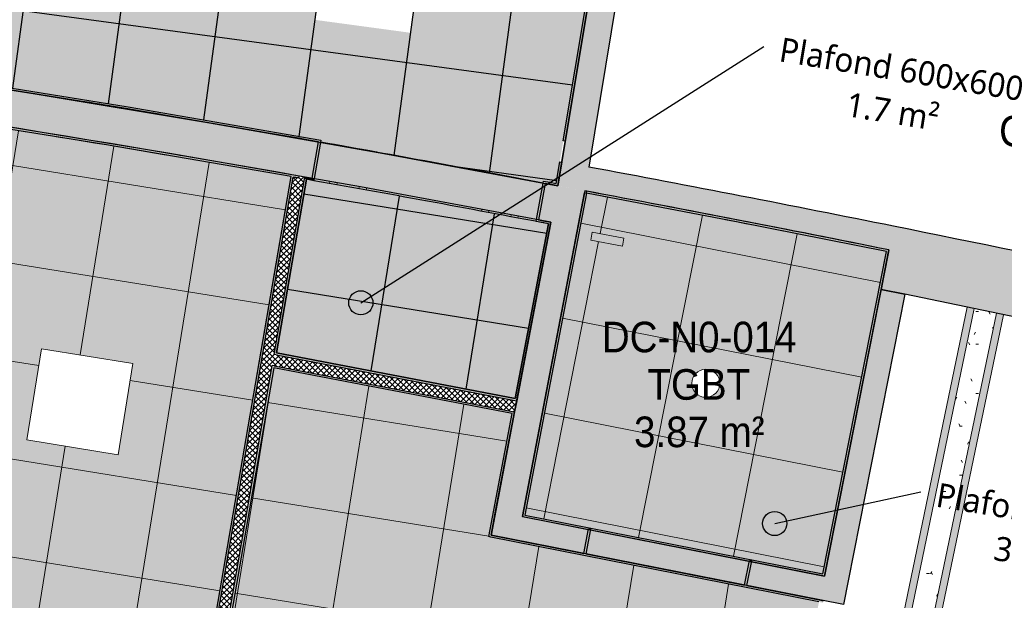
# Model space of a CAD drawing. Header units: centimetres. Extents: x -3137 to 8943, y -3619 to 550.
# Tile 35 of 47: x 6773 to 7384, y -2740 to -2379. Entities that reach past the tile are written whole.
import ezdxf

# ---------------------------------------------------------------- set-up
doc = ezdxf.new("R2010")
doc.units = ezdxf.units.CM
for name, color, linetype, lineweight in [('0-1', 7, 'Continuous', 5), ('ANNOTATIONS-6', 7, 'Continuous', 18), ('HACHURE_C-5', 7, 'Continuous', 18), ('MUR', 7, 'Continuous', 25), ('MUR_C', 7, 'Continuous', 25), ('PLAF', 7, 'Continuous', 25), ('PLAF-motif surf', 7, 'Continuous', 25)]:
    doc.layers.add(name, color=color, linetype=linetype, lineweight=lineweight)
for name, color, linetype, lineweight, true_color in [('ANNOTATIONS-5', 7, 'Continuous', 18, 0xffcd9b), ('ETIQUETTE-1', 9, 'Continuous', 30, 0x808080), ('HACHURE_C-3', 7, 'Continuous', 5, 0xdadada), ('HACHURE_C-4', 7, 'Continuous', 25, 0xdadada), ('HACHURE_C-7', 7, 'Continuous', 25, 0x787878), ('TITRARCHI-1', 1, 'Continuous', 30, 0xff0000)]:
    doc.layers.add(name, color=color, linetype=linetype, lineweight=lineweight, true_color=true_color)
doc.styles.add('Arial', font='arial.ttf', dxfattribs={"width": 0.9, "height": 19})
doc.styles.add('Trebuchet MS_1', font='trebuc.ttf', dxfattribs={"height": 15})
pattern_1 = [(45, (0, 0), (-1.767767, 1.767767), []), (135, (0, 0), (-1.767767, -1.767767), [])]
pattern_2 = [(0, (0, 0), (40.64, 10.16), [1.676, -28.804, 1.676, -28.804, -162.56]), (0, (0, 0), (40.64, 10.16), [-60.96, 1.676, -59.284, 1.676, -28.804, -71.12]), (0, (0, 0), (40.64, 10.16), [-152.4, 1.676, -18.644, 1.676, -49.124]), (120, (15.24, 5.08), (-29.118818, 30.115272), [1.676, -28.804, 1.676, -28.804, -162.56]), (120, (15.24, 5.08), (-29.118818, 30.115272), [-60.96, 1.676, -59.284, 1.676, -28.804, -71.12]), (120, (15.24, 5.08), (-29.118818, 30.115272), [-152.4, 1.676, -18.644, 1.676, -49.124]), (240, (20.32, 25.4), (-11.521182, -40.275272), [1.676, -28.804, 1.676, -28.804, -162.56]), (240, (20.32, 25.4), (-11.521182, -40.275272), [-60.96, 1.676, -59.284, 1.676, -28.804, -71.12]), (240, (20.32, 25.4), (-11.521182, -40.275272), [-152.4, 1.676, -18.644, 1.676, -49.124])]

# ---------------------------------------------------------------- blocks, each defined once
blk = doc.blocks.new('B02_ARC_rvt-3-DDDD_AAA_NNNN_CCC_1_50_N0_Faux plafonds')
at = {"layer": 'ANNOTATIONS-6'}
h = blk.add_hatch(dxfattribs=at)
h.set_pattern_fill('FP_52', color=256, style=0, pattern_type=2)
h.set_pattern_definition([(80.815, (-144.946, -2749.76), (59.231, -9.577), []), (350.815, (-144.946, -2749.76), (-9.577, -59.231), [])])
h.paths.add_polyline_path([(-5.91, -3086.64), (99.2, -2476.53), (-15.56, -2456.87), (-130.51, -2438.34), (-245.64, -2420.95), (-360.94, -2404.71), (-444.19, -3019.22), (-356.35, -3031.47), (-340.03, -3033.84), (-334.4, -3034.63), (-312.47, -3037.9), (-262.75, -3045.23), (-242.3, -3048.38), (-224.75, -3051), (-198.15, -3055.17), (-180.93, -3057.82), (-133.17, -3065.5), (-115.25, -3068.34), (-105.88, -3069.9), (-93.04, -3071.97), (-5.91, -3086.64)])
h.paths.add_polyline_path([(-56.17, -2945.29), (-112.83, -2936.13), (-103.67, -2879.46), (-47.01, -2888.63), (-49.72, -2905.42)])
h.paths.add_polyline_path([(-293.09, -2906.98), (-349.75, -2897.82), (-340.59, -2841.16), (-283.93, -2850.32), (-292.84, -2905.42)])
h.paths.add_polyline_path([(-8.28, -2649.14), (-64.95, -2639.98), (-55.78, -2583.31), (0.88, -2592.47), (-2.21, -2611.56)])
h.paths.add_polyline_path([(-245.2, -2610.83), (-301.87, -2601.67), (-292.71, -2545), (-236.04, -2554.16)])
h = blk.add_hatch(dxfattribs=at)
h.set_pattern_fill('FP_62', color=256, style=0, pattern_type=2)
h.set_pattern_definition([(78.81, (379.69, -2639.795), (58.86, -11.644), []), (348.81, (379.69, -2639.795), (-11.644, -58.86), [])])
h.paths.add_polyline_path([(428.95, -2723.15), (468.55, -2522.99), (369.06, -2503.35), (282.32, -2486.82), (244.14, -2686.59), (426.59, -2722.68)])
h.paths.add_polyline_path([(356.36, -2613.5), (354.11, -2613.2), (352.01, -2612.33), (350.21, -2610.95), (348.82, -2609.15), (347.95, -2607.05), (347.66, -2604.8), (347.95, -2602.55), (348.82, -2600.45), (350.21, -2598.65), (352.01, -2597.27), (354.11, -2596.4), (356.36, -2596.1), (358.61, -2596.4), (360.71, -2597.27), (362.51, -2598.65), (363.89, -2600.45), (364.76, -2602.55), (365.06, -2604.8), (364.76, -2607.05), (363.89, -2609.15), (362.51, -2610.95), (360.71, -2612.33), (358.61, -2613.2)])
h.paths.add_polyline_path([(304.62, -2519.67), (284.99, -2515.86), (285.94, -2510.95), (305.58, -2514.76)])
h = blk.add_hatch(dxfattribs=at)
h.set_pattern_fill('FP_53', color=256, style=0, pattern_type=2)
h.set_pattern_definition([(80.815, (200.86, -2866.456), (59.231, -9.577), []), (350.815, (200.86, -2866.456), (-9.577, -59.231), [])])
h.paths.add_polyline_path([(345.16, -3152.12), (426.59, -2740.52), (221.68, -2699.98), (236.31, -2623.52), (88.39, -2595.23), (3.45, -3088.25), (89.04, -3103.33), (106.14, -3106.47), (117.55, -3108.49), (145.95, -3113.77), (174.69, -3119.04), (225.41, -3128.65), (231.46, -3129.78), (242.83, -3132.02), (262.08, -3135.7), (345.16, -3152.12)])
h.paths.add_polyline_path([(308.84, -2943.23), (252.18, -2934.06), (261.34, -2877.4), (318, -2886.56), (314.96, -2905.42)])
h.paths.add_polyline_path([(130.76, -2915.04), (74.09, -2905.88), (83.26, -2849.21), (139.92, -2858.38), (132.31, -2905.42)])
at = {"layer": 'HACHURE_C-3'}
for points in [[(-4.68, -3086.85), (100.43, -2476.75), (99.2, -2476.53), (-5.91, -3086.64), (-5.29, -3086.74)], [(237.86, -2615.42), (238.09, -2614.19), (90.01, -2585.86), (89.79, -2587.1), (236.54, -2615.17)]]:
    blk.add_hatch(color=256, dxfattribs=at).paths.add_polyline_path(points)
at = {"layer": 'HACHURE_C-4'}
for points in [[(269.19, -2454.49), (293.44, -2307.73), (292.21, -2307.53), (267.96, -2454.29)], [(117.28, -2455.1), (117.49, -2453.87), (-3.43, -2433.04), (-123.12, -2413.7), (-242.99, -2395.58), (-363.05, -2378.69), (-484.9, -2362.85), (-603.52, -2348.63), (-603.65, -2349.88), (-481.89, -2364.47), (-361.65, -2380.14), (-241.59, -2397.05), (-121.7, -2415.18), (-2, -2434.55), (116.66, -2454.99)], [(103.88, -2477.36), (104.1, -2476.12), (-15.56, -2455.62), (-130.51, -2437.09), (-245.64, -2419.7), (-360.77, -2403.47), (-360.94, -2404.71), (-244.28, -2421.16), (-127.97, -2438.75), (-11.84, -2457.5), (102.16, -2477.05)], [(113.37, -2477.77), (117.28, -2455.1), (116.05, -2454.88), (112.14, -2477.55), (112.76, -2477.66)], [(264.81, -2481.01), (267.05, -2467.44), (265.82, -2467.24), (263.58, -2480.77), (264.2, -2480.89)], [(113.16, -2479), (113.37, -2477.77), (107.54, -2476.73), (107.33, -2477.97), (112.76, -2478.93)], [(264.61, -2482.24), (264.81, -2481.01), (255.69, -2479.27), (255.46, -2480.5), (264.2, -2482.16)], [(252.54, -2503.36), (256.69, -2480.73), (255.46, -2480.5), (251.31, -2503.12), (251.92, -2503.24)], [(469.78, -2523.24), (470.02, -2522.01), (375.35, -2503.28), (282.55, -2485.59), (282.32, -2486.82), (376.35, -2504.75), (469.16, -2523.12)], [(243.87, -2687.81), (282.32, -2486.82), (281.09, -2486.59), (242.64, -2687.56)], [(260.05, -2506.06), (260.29, -2504.83), (251.31, -2503.12), (251.08, -2504.35), (259.44, -2505.94)], [(430.18, -2723.39), (469.78, -2523.24), (468.55, -2522.99), (428.95, -2723.15)], [(236.31, -2623.52), (236.54, -2622.3), (88.6, -2594.03), (88.39, -2595.23), (203.3, -2617.21)], [(429.94, -2724.62), (430.18, -2723.39), (244.1, -2686.58), (243.87, -2687.81), (428.95, -2724.42)], [(429.04, -2741), (429.28, -2739.73), (223.14, -2699), (222.91, -2700.22), (427.81, -2740.76)], [(281.86, -2710.61), (284.89, -2695.31), (283.66, -2695.07), (280.64, -2710.37)], [(381.68, -2730.36), (384.71, -2715.04), (383.48, -2714.8), (380.45, -2730.12)]]:
    blk.add_hatch(color=256, dxfattribs=at).paths.add_polyline_path(points)
h = blk.add_hatch(color=256, dxfattribs=at)
h.paths.add_polyline_path([(3.45, -3088.25), (88.6, -2593.99), (87.38, -2593.76), (2.22, -3088.04), (2.84, -3088.14)])
h.paths.add_polyline_path([(89.79, -2587.1), (108.56, -2478.18), (107.33, -2477.97), (88.6, -2586.87)])
h = blk.add_hatch(color=256, dxfattribs=at)
h.paths.add_polyline_path([(222.91, -2700.22), (237.77, -2622.53), (236.54, -2622.3), (221.68, -2699.98)])
h.paths.add_polyline_path([(239.09, -2615.66), (260.05, -2506.06), (258.83, -2505.83), (237.86, -2615.42), (238.09, -2615.47)])
at = {"layer": 'HACHURE_C-5'}
h = blk.add_hatch(dxfattribs=at)
h.set_pattern_fill('FP_43', color=256, style=0, pattern_type=2)
h.set_pattern_definition(pattern_1)
h.paths.add_polyline_path([(1.8, -3090.5), (107.54, -2476.73), (104.1, -2476.12), (103.88, -2477.36), (100.43, -2476.75), (-5.1, -3089.31), (-1.65, -3089.91)])
h = blk.add_hatch(dxfattribs=at)
h.set_pattern_fill('FP_43', color=256, style=0, pattern_type=2)
h.set_pattern_definition(pattern_1)
h.paths.add_polyline_path([(237.77, -2622.53), (239.09, -2615.66), (88.57, -2586.86), (87.38, -2593.76), (236.54, -2622.3)])
at = {"layer": 'PLAF-motif surf'}
h = blk.add_hatch(dxfattribs=at)
h.set_pattern_fill('FP_64', color=256, style=0, pattern_type=2)
h.set_pattern_definition([(352.284, (-175.24, -2279.48), (-8.056, -59.457), []), (262.284, (-175.24, -2279.48), (-59.457, 8.056), [])])
h.paths.add_polyline_path([(263.58, -2480.77), (265.82, -2467.24), (267.05, -2467.44), (269.19, -2454.49), (267.96, -2454.29), (292.21, -2307.53), (293.44, -2307.73), (295.58, -2294.78), (294.35, -2294.58), (295.85, -2285.48), (-24.05, -2238.7), (-25.21, -2239.09), (-68.48, -2232.2), (-363.26, -2189.14), (-390.27, -2185.3), (-582.95, -2159.2), (-602.28, -2348.78), (-481.89, -2363.21), (-361.65, -2378.87), (-241.59, -2395.78), (-121.7, -2413.91), (-2, -2433.28), (117.49, -2453.87), (117.28, -2455.22), (156.65, -2462.16), (255.46, -2480.5), (255.69, -2479.27), (260.65, -2480.21)])
h.paths.add_polyline_path([(116.03, -2455), (116.05, -2454.88), (88.6, -2450.17), (115.98, -2454.99)])
h.paths.add_polyline_path([(20.16, -2438.37), (-3.43, -2434.3), (-26.1, -2430.65), (-2, -2434.67)])
h.paths.add_polyline_path([(-94.99, -2419.5), (-123.12, -2414.95), (-140.8, -2412.3), (-121.7, -2415.3)])
h.paths.add_polyline_path([(-210.99, -2401.67), (-242.99, -2396.83), (-255.5, -2395.1), (-213.46, -2401.31)])
h.paths.add_polyline_path([(-328.61, -2384.79), (-363.05, -2379.95), (-373.68, -2378.56), (-332.38, -2384.27)])
h.paths.add_polyline_path([(-6.17, -2361.47), (-63.05, -2353.77), (-55.34, -2296.89), (1.54, -2304.59), (-0.24, -2317.71)])
h.paths.add_polyline_path([(-364.05, -2312.99), (-420.93, -2305.28), (-413.22, -2248.4), (-356.34, -2256.11)])
h = blk.add_hatch(dxfattribs=at)
h.set_pattern_fill('FP_61', color=256, style=0, pattern_type=2)
h.set_pattern_definition([(350.815, (191.353, -2549.366), (-9.577, -59.23), []), (260.815, (191.353, -2549.366), (-59.23, 9.577), [])])
h.paths.add_polyline_path([(238.09, -2614.19), (258.83, -2505.83), (183.74, -2491.76), (108.56, -2478.18), (90.01, -2585.86), (237.86, -2614.15)])
at = {"layer": 'ANNOTATIONS-6'}
for p, q in [((88.6, -2538.08), (99.2, -2476.53)), ((99.2, -2476.53), (88.6, -2538.08)), ((88.6, -2538.08), (99.2, -2476.53)), ((99.2, -2476.53), (88.6, -2538.08)), ((242.64, -2687.56), (281.32, -2485.36)), ((281.3, -2485.51), (242.64, -2687.56)), ((282.32, -2486.82), (244.09, -2686.61)), ((244.09, -2686.61), (282.32, -2486.82)), ((284.99, -2515.86), (285.94, -2510.95)), ((285.94, -2510.95), (284.99, -2515.86)), ((304.62, -2519.67), (284.99, -2515.86)), ((284.99, -2515.86), (304.62, -2519.67)), ((285.94, -2510.95), (305.58, -2514.76)), ((305.58, -2514.76), (285.94, -2510.95)), ((305.58, -2514.76), (304.62, -2519.67)), ((304.62, -2519.67), (305.58, -2514.76)), ((428.95, -2723.15), (468.55, -2522.99)), ((468.55, -2522.99), (428.95, -2723.15)), ((470.02, -2522.01), (429.95, -2724.58)), ((429.95, -2724.58), (469.75, -2523.39)), ((-5.91, -3086.64), (88.6, -2538.1)), ((88.6, -2538.1), (-5.91, -3086.64)), ((-5.91, -3086.64), (88.6, -2538.1)), ((88.6, -2538.1), (-5.91, -3086.64)), ((-64.95, -2639.98), (-55.78, -2583.31)), ((-55.78, -2583.31), (-64.95, -2639.98)), ((-55.78, -2583.31), (0.88, -2592.47)), ((0.88, -2592.47), (-55.78, -2583.31)), ((0.88, -2592.47), (-8.28, -2649.14)), ((-8.28, -2649.14), (0.88, -2592.47)), ((88.39, -2595.23), (3.45, -3088.25)), ((3.45, -3088.25), (88.39, -2595.23)), ((88.39, -2595.23), (3.45, -3088.25)), ((3.45, -3088.25), (88.39, -2595.23)), ((236.31, -2623.52), (88.39, -2595.23)), ((88.39, -2595.23), (236.31, -2623.52)), ((236.31, -2623.52), (88.39, -2595.23)), ((88.39, -2595.23), (236.31, -2623.52)), ((221.68, -2699.98), (236.31, -2623.52)), ((236.31, -2623.52), (221.68, -2699.98)), ((221.68, -2699.98), (236.31, -2623.52)), ((236.31, -2623.52), (221.68, -2699.98)), ((-8.28, -2649.14), (-64.95, -2639.98)), ((-64.95, -2639.98), (-8.28, -2649.14)), ((426.59, -2740.52), (221.68, -2699.98)), ((221.68, -2699.98), (426.59, -2740.52)), ((426.59, -2740.52), (221.68, -2699.98)), ((221.68, -2699.98), (426.59, -2740.52))]:
    blk.add_line(p, q, dxfattribs=at)
for centre, radius, start, end in [((-1946.38, -14071.6), 11774.12, 80.561501, 81.128102), ((-1946.38, -14071.6), 11774.12, 80.561501, 81.128102), ((-1946.38, -14071.6), 11774.12, 80.561501, 81.128102), ((-1946.38, -14071.6), 11774.12, 80.561501, 81.128102), ((-1946.38, -14071.6), 11774.12, 79.994899, 80.5615), ((-1946.38, -14071.6), 11774.12, 79.994899, 80.5615), ((-1946.38, -14071.6), 11774.12, 79.994899, 80.5615), ((-1946.38, -14071.6), 11774.12, 79.994899, 80.5615), ((-2221.98, -15876.35), 13622.96, 79.007163, 79.411388), ((-2221.98, -15876.35), 13621.71, 78.608168, 79.406152), ((-2221.98, -15876.35), 13621.71, 78.608168, 79.406152), ((-2221.98, -15876.35), 13622.96, 78.602929, 79.007158), ((356.36, -2604.8), 8.7, 0, 180), ((356.36, -2604.8), 8.7, 0, 180), ((356.36, -2604.8), 8.7, 180, 0), ((356.36, -2604.8), 8.7, 180, 0)]:
    blk.add_arc(centre, radius, start, end, dxfattribs=at)
at = {"layer": 'MUR_C'}
for p, q in [((267.96, -2454.29), (292.21, -2307.53)), ((293.44, -2307.73), (269.19, -2454.49)), ((112.14, -2477.55), (116.05, -2454.88)), ((117.28, -2455.1), (113.37, -2477.77)), ((117.49, -2453.87), (117.28, -2455.1)), ((269.19, -2454.49), (267.96, -2454.29)), ((263.58, -2480.77), (265.82, -2467.24)), ((267.05, -2467.44), (264.81, -2481.01)), ((265.82, -2467.24), (267.05, -2467.44)), ((-5.91, -3086.64), (99.2, -2476.53)), ((-4.68, -3086.85), (100.43, -2476.75)), ((88.57, -2586.86), (107.33, -2477.97)), ((108.56, -2478.18), (90.01, -2585.86)), ((100.43, -2476.75), (103.88, -2477.36)), ((103.88, -2477.36), (100.43, -2476.75)), ((103.88, -2477.36), (104.1, -2476.12)), ((104.1, -2476.12), (107.54, -2476.73)), ((107.33, -2477.97), (107.54, -2476.73)), ((107.54, -2476.73), (112.14, -2477.55)), ((113.16, -2479), (108.56, -2478.18)), ((113.37, -2477.77), (113.16, -2479)), ((255.46, -2480.5), (255.69, -2479.27)), ((251.31, -2503.12), (255.46, -2480.5)), ((256.69, -2480.73), (252.54, -2503.36)), ((264.81, -2481.01), (264.61, -2482.24)), ((282.32, -2486.82), (282.55, -2485.59)), ((242.64, -2687.56), (281.09, -2486.59)), ((282.32, -2486.82), (244.1, -2686.58)), ((281.09, -2486.59), (282.32, -2486.82)), ((251.08, -2504.35), (251.31, -2503.12)), ((238.09, -2614.19), (258.83, -2505.83)), ((260.05, -2506.06), (239.09, -2615.66)), ((260.29, -2504.83), (260.05, -2506.06)), ((428.95, -2723.15), (468.55, -2522.99)), ((470.02, -2522.01), (469.78, -2523.24)), ((469.78, -2523.24), (430.18, -2723.39)), ((89.79, -2587.1), (88.57, -2586.86)), ((89.79, -2587.1), (237.86, -2615.42)), ((90.01, -2585.86), (238.09, -2614.19)), ((2.22, -3088.04), (87.38, -2593.76)), ((88.39, -2595.23), (3.45, -3088.25)), ((88.61, -2593.99), (87.38, -2593.76)), ((236.31, -2623.52), (88.39, -2595.23)), ((88.61, -2593.99), (236.54, -2622.3)), ((239.09, -2615.66), (237.77, -2622.53)), ((237.86, -2615.42), (239.09, -2615.66)), ((221.68, -2699.98), (236.31, -2623.52)), ((237.77, -2622.53), (223.14, -2699)), ((236.54, -2622.3), (237.77, -2622.53)), ((243.87, -2687.81), (242.64, -2687.56)), ((429.94, -2724.62), (243.87, -2687.81)), ((244.1, -2686.58), (428.95, -2723.15)), ((222.91, -2700.22), (221.68, -2699.98)), ((426.59, -2740.52), (222.91, -2700.22)), ((223.14, -2699), (280.64, -2710.37)), ((280.64, -2710.37), (283.66, -2695.07)), ((284.89, -2695.31), (281.86, -2710.61)), ((283.66, -2695.07), (284.89, -2695.31)), ((281.86, -2710.61), (380.45, -2730.12)), ((380.45, -2730.12), (383.48, -2714.8)), ((384.71, -2715.04), (381.68, -2730.36)), ((383.48, -2714.8), (384.71, -2715.04)), ((430.18, -2723.39), (429.94, -2724.62)), ((381.68, -2730.36), (426.83, -2739.29)), ((426.83, -2739.29), (426.84, -2739.25)), ((426.84, -2739.25), (429.29, -2739.73))]:
    blk.add_line(p, q, dxfattribs=at)
at = {"layer": 'MUR_C', "flags": 128}
for points in [[(116.05, -2454.88), (-3.43, -2434.3), (-123.12, -2414.95), (-242.99, -2396.83), (-363.05, -2379.95), (-483.27, -2364.29), (-603.65, -2349.88)], [(-602.28, -2348.78), (-481.89, -2363.21), (-361.65, -2378.87), (-241.59, -2395.78), (-121.7, -2413.91), (-2, -2433.28), (117.49, -2453.87)], [(99.2, -2476.53), (-15.56, -2456.87), (-130.51, -2438.34), (-245.64, -2420.95), (-360.94, -2404.71)], [(255.69, -2479.27), (259.64, -2480.02), (263.58, -2480.77)], [(264.61, -2482.24), (260.65, -2481.49), (256.69, -2480.73)], [(468.55, -2522.99), (375.5, -2504.58), (282.32, -2486.82)], [(258.83, -2505.83), (254.95, -2505.09), (251.08, -2504.35)], [(252.54, -2503.36), (256.41, -2504.09), (260.29, -2504.83)]]:
    blk.add_lwpolyline(points, dxfattribs=at)
at = {"layer": 'MUR_C'}
for centre, radius, start, end in [((-1946.38, -14071.6), 11775.37, 79.971797, 82.261307), ((-2221.98, -15876.35), 13622.96, 78.602929, 79.40613)]:
    blk.add_arc(centre, radius, start, end, dxfattribs=at)
at = {"layer": 'PLAF'}
for p, q in [((299.18, -2273), (264.61, -2482.24)), ((264.61, -2482.24), (297.09, -2285.66)), ((297.09, -2285.66), (264.61, -2482.24)), ((108.56, -2478.18), (90.01, -2585.86)), ((90.01, -2585.86), (108.56, -2478.18)), ((264.61, -2482.24), (256.69, -2480.73)), ((256.69, -2480.73), (264.61, -2482.24)), ((264.61, -2482.24), (256.69, -2480.73)), ((238.09, -2614.19), (258.83, -2505.83)), ((258.83, -2505.83), (238.09, -2614.19)), ((90.01, -2585.86), (238.09, -2614.19)), ((238.09, -2614.19), (90.01, -2585.86))]:
    blk.add_line(p, q, dxfattribs=at)
for radius, start, end in [(11798.37, 80.4051, 80.64653), (11798.37, 80.4051, 80.64653), (11798.37, 80.4051, 80.64653), (11798.37, 80.4051, 80.531458), (11798.37, 79.932597, 80.078829), (11798.37, 79.932597, 80.078829), (11798.37, 79.932597, 80.078829), (11798.37, 79.244222, 79.926542), (11798.37, 79.244222, 79.926542), (11798.37, 79.244222, 79.926542), (11798.37, 79.754252, 79.92538), (11774.12, 79.205152, 79.948669), (11774.12, 79.205152, 79.948669)]:
    blk.add_arc((-1946.38, -14071.6), radius, start, end, dxfattribs=at)
blk = doc.blocks.new('B02_DC_STR_rvt-3-DDDD_AAA_NNNN_CCC_1_50_N0_Faux plafonds')
at = {"layer": 'ANNOTATIONS-6'}
h = blk.add_hatch(dxfattribs=at)
h.set_pattern_fill('FP_70', color=256, style=0, pattern_type=2)
h.set_pattern_definition(pattern_2)
h.paths.add_polyline_path([(-58.44, -2448.7), (-58.44, -2448.69), (-59.81, -2448.48)])
h = blk.add_hatch(dxfattribs=at)
h.set_pattern_fill('FP_143', color=256, style=0, pattern_type=2)
h.set_pattern_definition([(71.328, (453.047, -74.713), (9.3378474, 34.900406), [1.203, -20.671, 1.203, -20.671, -116.662]), (71.328, (453.047, -74.713), (9.3378474, 34.900406), [-43.748, 1.203, -42.545, 1.203, -20.671, -51.04]), (71.328, (453.047, -74.713), (9.3378474, 34.900406), [-109.371, 1.203, -13.38, 1.203, -35.254]), (112.326, (456.548, -60.716), (-6.689646, 1.751026), [0.50695, -8.71, 0.50695, -8.71, -49.159]), (112.326, (456.548, -60.716), (-6.689646, 1.751026), [-18.435, 0.50695, -17.928, 0.50695, -8.71, -21.507]), (112.326, (456.548, -60.716), (-6.689646, 1.751026), [-46.086, 0.50695, -5.638, 0.50695, -14.855]), (263.174, (457.715, -42.723), (-2.6469237, -36.6511966), [1.62, -27.838, 1.62, -27.838, -157.109]), (263.174, (457.715, -42.723), (-2.6469237, -36.6511966), [-58.916, 1.62, -57.296, 1.62, -27.838, -68.735]), (263.174, (457.715, -42.723), (-2.6469237, -36.6511966), [-147.29, 1.62, -18.018, 1.62, -47.476])])
h.paths.add_polyline_path([(23.39, -2462.27), (23.4, -2462.15), (19.29, -2461.47), (19.28, -2461.56), (23.38, -2462.27)])
h = blk.add_hatch(dxfattribs=at)
h.set_pattern_fill('FP_105', color=256, style=0, pattern_type=2)
h.set_pattern_definition(pattern_2)
h.paths.add_polyline_path([(37.18, -2464.64), (37.2, -2464.56), (23.41, -2462.15), (23.39, -2462.27), (37.17, -2464.63)])
h = blk.add_hatch(dxfattribs=at)
h.set_pattern_fill('FP_144', color=256, style=0, pattern_type=2)
h.set_pattern_definition([(71.328, (373.941, -61.667), (9.3378474, 34.900406), [1.203, -20.671, 1.203, -20.671, -116.662]), (71.328, (373.941, -61.667), (9.3378474, 34.900406), [-43.748, 1.203, -42.545, 1.203, -20.671, -51.04]), (71.328, (373.941, -61.667), (9.3378474, 34.900406), [-109.371, 1.203, -13.38, 1.203, -35.254]), (112.326, (377.442, -47.671), (-6.689646, 1.751026), [0.50695, -8.71, 0.50695, -8.71, -49.159]), (112.326, (377.442, -47.671), (-6.689646, 1.751026), [-18.435, 0.50695, -17.928, 0.50695, -8.71, -21.507]), (112.326, (377.442, -47.671), (-6.689646, 1.751026), [-46.086, 0.50695, -5.638, 0.50695, -14.855]), (263.174, (378.609, -29.677), (-2.6469237, -36.6511966), [1.62, -27.838, 1.62, -27.838, -157.109]), (263.174, (378.609, -29.677), (-2.6469237, -36.6511966), [-58.916, 1.62, -57.296, 1.62, -27.838, -68.735]), (263.174, (378.609, -29.677), (-2.6469237, -36.6511966), [-147.29, 1.62, -18.018, 1.62, -47.476])])
h.paths.add_polyline_path([(41.29, -2465.34), (41.3, -2465.27), (37.2, -2464.56), (37.19, -2464.64), (37.42, -2464.68)])
h = blk.add_hatch(dxfattribs=at)
h.set_pattern_fill('FP_145', color=256, style=0, pattern_type=2)
h.set_pattern_definition([(71.241, (590.575, -107.329), (9.7984418, 35.7785042), [1.257, -21.596, 1.257, -21.596, -121.879]), (71.241, (590.575, -107.329), (9.7984418, 35.7785042), [-45.705, 1.257, -44.448, 1.257, -21.596, -53.322]), (71.241, (590.575, -107.329), (9.7984418, 35.7785042), [-114.262, 1.257, -13.978, 1.257, -36.83]), (117.106, (594.249, -93.046), (-7.021155, -0.138296), [0.44355, -7.621, 0.44355, -7.621, -43.011]), (117.106, (594.249, -93.046), (-7.021155, -0.138296), [-16.129, 0.44355, -15.686, 0.44355, -7.621, -18.817]), (117.106, (594.249, -93.046), (-7.021155, -0.138296), [-40.323, 0.44355, -4.933, 0.44355, -12.997]), (262.733, (595.474, -75.584), (-2.7785162, -35.6398145), [1.598, -27.453, 1.598, -27.453, -154.937]), (262.733, (595.474, -75.584), (-2.7785162, -35.6398145), [-58.101, 1.598, -56.503, 1.598, -27.453, -67.785]), (262.733, (595.474, -75.584), (-2.7785162, -35.6398145), [-145.253, 1.598, -17.769, 1.598, -46.82])])
h.paths.add_polyline_path([(127.38, -2481.58), (127.6, -2480.37), (123.17, -2479.6), (122.95, -2480.78)])
h = blk.add_hatch(dxfattribs=at)
h.set_pattern_fill('FP_66', color=256, style=0, pattern_type=2)
h.set_pattern_definition(pattern_2)
h.paths.add_polyline_path([(141.16, -2484.07), (141.39, -2482.79), (127.6, -2480.37), (127.38, -2481.58), (134.79, -2482.92)])
h = blk.add_hatch(dxfattribs=at)
h.set_pattern_fill('FP_146', color=256, style=0, pattern_type=2)
h.set_pattern_definition([(71.241, (512.33, -93.109), (9.7984418, 35.7785042), [1.257, -21.596, 1.257, -21.596, -121.879]), (71.241, (512.33, -93.109), (9.7984418, 35.7785042), [-45.705, 1.257, -44.448, 1.257, -21.596, -53.322]), (71.241, (512.33, -93.109), (9.7984418, 35.7785042), [-114.262, 1.257, -13.978, 1.257, -36.83]), (117.106, (516.005, -78.826), (-7.021155, -0.138296), [0.44355, -7.621, 0.44355, -7.621, -43.011]), (117.106, (516.005, -78.826), (-7.021155, -0.138296), [-16.129, 0.44355, -15.686, 0.44355, -7.621, -18.817]), (117.106, (516.005, -78.826), (-7.021155, -0.138296), [-40.323, 0.44355, -4.933, 0.44355, -12.997]), (262.733, (517.23, -61.365), (-2.7785162, -35.6398145), [1.598, -27.453, 1.598, -27.453, -154.937]), (262.733, (517.23, -61.365), (-2.7785162, -35.6398145), [-58.101, 1.598, -56.503, 1.598, -27.453, -67.785]), (262.733, (517.23, -61.365), (-2.7785162, -35.6398145), [-145.253, 1.598, -17.769, 1.598, -46.82])])
h.paths.add_polyline_path([(145.59, -2484.87), (145.82, -2483.6), (141.39, -2482.79), (141.16, -2484.07), (142.17, -2484.25)])
h = blk.add_hatch(dxfattribs=at)
h.set_pattern_fill('FP_147', color=256, style=0, pattern_type=2)
h.set_pattern_definition([(71.265, (676.578, -121.15), (9.7242655, 35.651679), [1.249, -21.458, 1.249, -21.458, -121.102]), (71.265, (676.578, -121.15), (9.7242655, 35.651679), [-45.413, 1.249, -44.164, 1.249, -21.458, -52.982]), (71.265, (676.578, -121.15), (9.7242655, 35.651679), [-113.533, 1.249, -13.889, 1.249, -36.596]), (116.282, (680.225, -106.908), (-6.967836, 0.148016), [0.45295, -7.783, 0.45295, -51.705]), (116.282, (680.225, -106.908), (-6.967836, 0.148016), [-8.688, -7.783, 0.45295, -16.018, -27.452]), (116.282, (680.225, -106.908), (-6.967836, 0.148016), [-32.942, 0.45295, -7.783, 0.45295, -18.763]), (116.282, (680.225, -106.908), (-6.967836, 0.148016), [-41.631, -5.037, 0.45295, -13.273]), (262.805, (681.44, -89.363), (-2.7574852, -35.7995328), [1.601, -27.515, 1.601, -27.515, -155.29]), (262.805, (681.44, -89.363), (-2.7574852, -35.7995328), [-58.234, 1.601, -56.632, 1.601, -27.515, -67.939]), (262.805, (681.44, -89.363), (-2.7574852, -35.7995328), [-145.585, 1.601, -17.81, 1.601, -46.927])])
h.paths.add_polyline_path([(112.58, -3107.65), (112.58, -3107.61), (108.15, -3106.84)])
h.paths.add_polyline_path([(221.59, -2498.85), (221.8, -2497.69), (217.37, -2496.87), (217.17, -2498.02)])
h = blk.add_hatch(dxfattribs=at)
h.set_pattern_fill('FP_105', color=256, style=0, pattern_type=2)
h.set_pattern_definition(pattern_2)
h.paths.add_polyline_path([(126.35, -3110.17), (126.35, -3110.14), (112.58, -3107.61), (112.58, -3107.65), (117.55, -3108.56)])
h.paths.add_polyline_path([(235.35, -2501.43), (235.56, -2500.25), (221.8, -2497.69), (221.59, -2498.85), (235.01, -2501.37)])
h = blk.add_hatch(dxfattribs=at)
h.set_pattern_fill('FP_148', color=256, style=0, pattern_type=2)
h.set_pattern_definition([(71.265, (598.297, -107.133), (9.7242655, 35.651679), [1.249, -21.458, 1.249, -21.458, -121.102]), (71.265, (598.297, -107.133), (9.7242655, 35.651679), [-45.413, 1.249, -44.164, 1.249, -21.458, -52.982]), (71.265, (598.297, -107.133), (9.7242655, 35.651679), [-113.533, 1.249, -13.889, 1.249, -36.596]), (116.282, (601.944, -92.891), (-6.967836, 0.148016), [0.45295, -7.783, 0.45295, -7.783, -43.923]), (116.282, (601.944, -92.891), (-6.967836, 0.148016), [-16.471, 0.45295, -16.018, 0.45295, -7.783, -19.216]), (116.282, (601.944, -92.891), (-6.967836, 0.148016), [-41.178, 0.45295, -5.037, 0.45295, -13.273]), (262.805, (603.16, -75.346), (-2.7574852, -35.7995328), [1.601, -27.515, 1.601, -27.515, -155.29]), (262.805, (603.16, -75.346), (-2.7574852, -35.7995328), [-58.234, 1.601, -56.632, 1.601, -27.515, -67.939]), (262.805, (603.16, -75.346), (-2.7574852, -35.7995328), [-145.585, 1.601, -17.81, 1.601, -46.927])])
h.paths.add_polyline_path([(130.77, -3110.98), (130.78, -3110.96), (126.35, -3110.17)])
h.paths.add_polyline_path([(239.77, -2502.26), (239.99, -2501.07), (235.56, -2500.25), (235.35, -2501.43), (238.09, -2501.94)])
h = blk.add_hatch(dxfattribs=at)
h.set_pattern_fill('FP_153', color=256, style=0, pattern_type=2)
h.set_pattern_definition([(70.846, (1029.674, -214.188), (10.549775, 36.8071723), [1.326, -22.788, 1.326, -151.398]), (70.846, (1029.674, -214.188), (10.549775, 36.8071723), [-25.441, -22.788, 1.326, -46.902, -80.381]), (70.846, (1029.674, -214.188), (10.549775, 36.8071723), [-96.457, 1.326, -22.788, 1.326, -54.941]), (70.846, (1029.674, -214.188), (10.549775, 36.8071723), [-121.898, -14.75, 1.326, -38.864]), (126.594, (1033.63, -199.581), (-7.558837, -2.689233), [0.36498, -6.271, 0.36498, -41.663]), (126.594, (1033.63, -199.581), (-7.558837, -2.689233), [-7.001, -6.271, 0.36498, -12.907, -22.12]), (126.594, (1033.63, -199.581), (-7.558837, -2.689233), [-26.544, 0.36498, -6.271, 0.36498, -15.119]), (126.594, (1033.63, -199.581), (-7.558837, -2.689233), [-33.545, -4.059, 0.36498, -10.695]), (261.988, (1034.949, -182.915), (-2.9906032, -34.1181994), [1.561, -26.823, 1.561, -178.206]), (261.988, (1034.949, -182.915), (-2.9906032, -34.1181994), [-29.945, -26.823, 1.561, -55.208, -94.614]), (261.988, (1034.949, -182.915), (-2.9906032, -34.1181994), [-113.537, 1.561, -26.823, 1.561, -64.669]), (261.988, (1034.949, -182.915), (-2.9906032, -34.1181994), [-143.483, -17.362, 1.561, -45.746])])
h.paths.add_polyline_path([(397.27, -3162.8), (522.98, -2558.45), (518.57, -2557.54), (392.86, -3161.89)])
h = blk.add_hatch(dxfattribs=at)
h.set_pattern_fill('FP_76', color=256, style=0, pattern_type=2)
h.set_pattern_definition(pattern_2)
h.paths.add_polyline_path([(410.98, -3165.63), (536.69, -2561.29), (522.98, -2558.45), (397.27, -3162.8)])
h = blk.add_hatch(dxfattribs=at)
h.set_pattern_fill('FP_154', color=256, style=0, pattern_type=2)
h.set_pattern_definition([(70.846, (951.815, -197.992), (10.549775, 36.8071723), [1.326, -22.788, 1.326, -22.788, -128.61]), (70.846, (951.815, -197.992), (10.549775, 36.8071723), [-48.229, 1.326, -46.902, 1.326, -22.788, -56.267]), (70.846, (951.815, -197.992), (10.549775, 36.8071723), [-120.572, 1.326, -14.75, 1.326, -38.864]), (126.594, (955.771, -183.385), (-7.558837, -2.689233), [0.36498, -6.271, 0.36498, -41.663]), (126.594, (955.771, -183.385), (-7.558837, -2.689233), [-7.001, -6.271, 0.36498, -12.907, -22.12]), (126.594, (955.771, -183.385), (-7.558837, -2.689233), [-26.544, 0.36498, -6.271, 0.36498, -15.119]), (126.594, (955.771, -183.385), (-7.558837, -2.689233), [-33.545, -4.059, 0.36498, -10.695]), (261.988, (957.089, -166.719), (-2.9906032, -34.1181994), [1.561, -26.823, 1.561, -26.823, -151.383]), (261.988, (957.089, -166.719), (-2.9906032, -34.1181994), [-56.769, 1.561, -55.208, 1.561, -26.823, -66.23]), (261.988, (957.089, -166.719), (-2.9906032, -34.1181994), [-141.922, 1.561, -17.362, 1.561, -45.746])])
h.paths.add_polyline_path([(415.38, -3166.54), (541.09, -2562.21), (536.69, -2561.29), (410.98, -3165.63)])
h = blk.add_hatch(dxfattribs=at)
h.set_pattern_fill('FP_105', color=256, style=0, pattern_type=2)
h.set_pattern_definition(pattern_2)
h.paths.add_polyline_path([(220.41, -3127.75), (220.42, -3127.72), (212.47, -3126.23)])
h.paths.add_polyline_path([(301.45, -2714.49), (301.45, -2714.47), (287.72, -2711.77)])
h = blk.add_hatch(dxfattribs=at)
h.set_pattern_fill('FP_149', color=256, style=0, pattern_type=2)
h.set_pattern_definition([(71.058, (813.511, -159.525), (10.2051576, 36.3867212), [1.297, -22.281, 1.297, -22.281, -125.751]), (71.058, (813.511, -159.525), (10.2051576, 36.3867212), [-47.157, 1.297, -45.86, 1.297, -22.281, -55.016]), (71.058, (813.511, -159.525), (10.2051576, 36.3867212), [-117.891, 1.297, -14.422, 1.297, -38]), (121.972, (817.338, -145.049), (-7.311944, -1.588705), [0.3975, -6.83, 0.3975, -6.83, -38.545]), (121.972, (817.338, -145.049), (-7.311944, -1.588705), [-14.454, 0.3975, -14.057, 0.3975, -6.83, -16.863]), (121.972, (817.338, -145.049), (-7.311944, -1.588705), [-36.136, 0.3975, -4.421, 0.3975, -11.648]), (262.334, (818.614, -128.028), (-2.892856, -34.7981054), [1.578, -27.111, 1.578, -27.111, -153.006]), (262.334, (818.614, -128.028), (-2.892856, -34.7981054), [-57.377, 1.578, -55.8, 1.578, -27.111, -66.94]), (262.334, (818.614, -128.028), (-2.892856, -34.7981054), [-143.443, 1.578, -17.548, 1.578, -46.237])])
h.paths.add_polyline_path([(287.72, -2711.77), (287.72, -2711.76), (283.3, -2710.9)])
h = blk.add_hatch(dxfattribs=at)
h.set_pattern_fill('FP_150', color=256, style=0, pattern_type=2)
h.set_pattern_definition([(71.058, (735.472, -144.222), (10.2051576, 36.3867212), [1.297, -22.281, 1.297, -22.281, -125.751]), (71.058, (735.472, -144.222), (10.2051576, 36.3867212), [-47.157, 1.297, -45.86, 1.297, -22.281, -55.016]), (71.058, (735.472, -144.222), (10.2051576, 36.3867212), [-117.891, 1.297, -14.422, 1.297, -38]), (121.972, (739.298, -129.745), (-7.311944, -1.588705), [0.3975, -6.83, 0.3975, -6.83, -38.545]), (121.972, (739.298, -129.745), (-7.311944, -1.588705), [-14.454, 0.3975, -14.057, 0.3975, -6.83, -16.863]), (121.972, (739.298, -129.745), (-7.311944, -1.588705), [-36.136, 0.3975, -4.421, 0.3975, -11.648]), (262.334, (740.574, -112.725), (-2.892856, -34.7981054), [1.578, -27.111, 1.578, -27.111, -153.006]), (262.334, (740.574, -112.725), (-2.892856, -34.7981054), [-57.377, 1.578, -55.8, 1.578, -27.111, -66.94]), (262.334, (740.574, -112.725), (-2.892856, -34.7981054), [-143.443, 1.578, -17.548, 1.578, -46.237])])
h.paths.add_polyline_path([(224.83, -3128.59), (224.84, -3128.55), (221.68, -3127.99)])
h.paths.add_polyline_path([(305.87, -2715.36), (305.87, -2715.35), (301.45, -2714.49)])
h = blk.add_hatch(dxfattribs=at)
h.set_pattern_fill('FP_151', color=256, style=0, pattern_type=2)
h.set_pattern_definition([(71.062, (905.178, -177.256), (10.1977769, 36.3764077), [1.296, -22.269, 1.296, -22.269, -125.683]), (71.062, (905.178, -177.256), (10.1977769, 36.3764077), [-47.131, 1.296, -45.835, 1.296, -22.269, -54.986]), (71.062, (905.178, -177.256), (10.1977769, 36.3764077), [-117.827, 1.296, -14.414, 1.296, -37.98]), (121.874, (909.002, -162.783), (-7.306458, -1.562859), [0.39829, -6.843, 0.39829, -6.843, -38.622]), (121.874, (909.002, -162.783), (-7.306458, -1.562859), [-14.483, 0.39829, -14.085, 0.39829, -6.843, -16.897]), (121.874, (909.002, -162.783), (-7.306458, -1.562859), [-36.208, 0.39829, -4.429, 0.39829, -11.671]), (262.342, (910.276, -145.755), (-2.8909872, -34.8132419), [1.578, -27.117, 1.578, -180.16]), (262.342, (910.276, -145.755), (-2.8909872, -34.8132419), [-30.274, -27.117, 1.578, -55.813, -95.652]), (262.342, (910.276, -145.755), (-2.8909872, -34.8132419), [-114.782, 1.578, -27.117, 1.578, -65.378]), (262.342, (910.276, -145.755), (-2.8909872, -34.8132419), [-145.056, -17.552, 1.578, -46.248])])
h.paths.add_polyline_path([(382.52, -2730.52), (382.52, -2730.49), (381.68, -2730.36)])
h.paths.add_polyline_path([(380.45, -2730.12), (380.45, -2730.08), (378.1, -2729.65)])
h = blk.add_hatch(dxfattribs=at)
h.set_pattern_fill('FP_70', color=256, style=0, pattern_type=2)
h.set_pattern_definition(pattern_2)
h.paths.add_polyline_path([(396.25, -2733.24), (396.26, -2733.21), (382.52, -2730.52)])
h = blk.add_hatch(dxfattribs=at)
h.set_pattern_fill('FP_152', color=256, style=0, pattern_type=2)
h.set_pattern_definition([(71.062, (827.134, -161.973), (10.1977769, 36.3764077), [1.296, -22.269, 1.296, -22.269, -125.683]), (71.062, (827.134, -161.973), (10.1977769, 36.3764077), [-47.131, 1.296, -45.835, 1.296, -22.269, -54.986]), (71.062, (827.134, -161.973), (10.1977769, 36.3764077), [-117.827, 1.296, -14.414, 1.296, -37.98]), (121.874, (830.958, -147.5), (-7.306458, -1.562859), [0.39829, -6.843, 0.39829, -6.843, -38.622]), (121.874, (830.958, -147.5), (-7.306458, -1.562859), [-14.483, 0.39829, -14.085, 0.39829, -6.843, -16.897]), (121.874, (830.958, -147.5), (-7.306458, -1.562859), [-36.208, 0.39829, -4.429, 0.39829, -11.671]), (262.342, (832.233, -130.472), (-2.8909872, -34.8132419), [1.578, -27.117, 1.578, -180.16]), (262.342, (832.233, -130.472), (-2.8909872, -34.8132419), [-30.274, -27.117, 1.578, -55.813, -95.652]), (262.342, (832.233, -130.472), (-2.8909872, -34.8132419), [-114.782, 1.578, -27.117, 1.578, -65.378]), (262.342, (832.233, -130.472), (-2.8909872, -34.8132419), [-145.056, -17.552, 1.578, -46.248])])
h.paths.add_polyline_path([(400.66, -2734.11), (400.67, -2734.08), (396.25, -2733.24)])
at = {"layer": 'HACHURE_C-7'}
for points in [[(281.31, -2485.44), (315.92, -2275.97), (299.19, -2272.95), (264.61, -2482.24), (280.89, -2485.36)], [(276.99, -2508.03), (281.31, -2485.44), (260.29, -2481.44), (156.65, -2462.16), (48.5, -2443.09), (-59.81, -2425.03), (-168.29, -2407.98), (-282.45, -2391.17), (-385.7, -2376.9), (-494.61, -2362.88), (-612.1, -2348.91), (-620.54, -2347.95), (-727.04, -2336.4), (-833.63, -2325.81), (-943.7, -2315.92), (-1047.08, -2307.55), (-1048.99, -2330.47), (-929.25, -2340.23), (-809.61, -2351.22), (-690.09, -2363.43), (-570.71, -2376.86), (-451.47, -2391.5), (-332.38, -2407.36), (-213.46, -2424.43), (-94.72, -2442.72), (23.83, -2462.22), (145.95, -2483.62), (268.64, -2506.43), (272.96, -2507.26)], [(470.02, -2522.01), (472.93, -2507.3), (375.35, -2488.01), (283.77, -2470.56), (281.32, -2485.36), (378.41, -2503.88), (461.38, -2520.3)], [(242.64, -2687.56), (276.99, -2508.03), (260.29, -2504.83), (225.96, -2684.26), (231.98, -2685.45)], [(1070.03, -2682.89), (1079.46, -2644.02), (952.48, -2613.01), (834.15, -2585.24), (716.28, -2558.67), (594.72, -2532.43), (472.93, -2507.3), (465.17, -2546.54), (479.87, -2549.51), (604.75, -2575.47), (716.64, -2599.71), (837.6, -2627.08), (958.66, -2655.63), (1063.55, -2681.31)], [(444.66, -2727.48), (479.87, -2549.51), (465.17, -2546.54), (429.95, -2724.58), (432.7, -2725.12)], [(441.75, -2742.2), (444.66, -2727.48), (225.96, -2684.26), (223.14, -2699), (432.7, -2740.41)]]:
    blk.add_hatch(color=256, dxfattribs=at).paths.add_polyline_path(points)
at = {"layer": 'ANNOTATIONS-6'}
for p, q in [((19.29, -2461.47), (19.28, -2461.56)), ((23.41, -2462.15), (23.39, -2462.27)), ((37.2, -2464.56), (37.18, -2464.63)), ((41.29, -2465.34), (41.3, -2465.27)), ((122.95, -2480.78), (123.17, -2479.6)), ((127.6, -2480.37), (127.38, -2481.58)), ((141.39, -2482.79), (141.16, -2484.07)), ((145.82, -2483.6), (145.59, -2484.87)), ((217.17, -2498.02), (217.37, -2496.87)), ((221.8, -2497.69), (221.59, -2498.85)), ((235.56, -2500.25), (235.35, -2501.43)), ((239.99, -2501.07), (239.77, -2502.26)), ((392.86, -3161.89), (518.57, -2557.54)), ((522.98, -2558.45), (397.27, -3162.8)), ((536.69, -2561.29), (410.98, -3165.63)), ((541.09, -2562.21), (415.38, -3166.54))]:
    blk.add_line(p, q, dxfattribs=at)
at = {"layer": 'MUR'}
for p in [(466.23, -2541.16), (479.87, -2549.51)]:
    blk.add_line(p, (465.17, -2546.54), dxfattribs=at)
at = {"layer": 'MUR_C'}
for p, q in [((264.61, -2482.24), (299.19, -2272.95)), ((312.17, -2298.67), (283.77, -2470.56)), ((281.31, -2485.44), (276.99, -2508.03)), ((281.32, -2485.36), (281.31, -2485.44)), ((225.96, -2684.26), (260.29, -2504.83)), ((276.99, -2508.03), (242.64, -2687.56)), ((465.17, -2546.54), (470.02, -2522.01)), ((429.95, -2724.58), (465.17, -2546.54)), ((465.17, -2546.54), (479.87, -2549.51)), ((479.87, -2549.51), (465.17, -2546.54)), ((479.87, -2549.51), (444.66, -2727.48)), ((223.14, -2699), (225.96, -2684.26)), ((242.64, -2687.56), (429.95, -2724.58)), ((441.75, -2742.2), (223.14, -2699)), ((444.66, -2727.48), (441.75, -2742.2))]:
    blk.add_line(p, q, dxfattribs=at)
at = {"layer": 'MUR_C', "flags": 128}
for points in [[(260.29, -2504.83), (142.17, -2482.92), (23.83, -2462.22), (-94.72, -2442.72), (-213.46, -2424.43), (-332.38, -2407.36), (-451.47, -2391.5), (-570.71, -2376.86), (-690.09, -2363.43), (-809.61, -2351.22), (-929.25, -2340.23), (-1048.99, -2330.47)], [(-603.65, -2349.88), (-494.61, -2362.88), (-385.7, -2376.9), (-276.92, -2391.93), (-168.29, -2407.98), (-59.81, -2425.03), (48.5, -2443.09), (156.65, -2462.16), (264.61, -2482.24)], [(1070.03, -2682.89), (952.48, -2654.12), (834.68, -2626.39), (716.64, -2599.71), (598.37, -2574.08), (479.87, -2549.51)]]:
    blk.add_lwpolyline(points, dxfattribs=at)
at = {"layer": 'MUR_C'}
for centre, radius, start, end in [((-1600.34, -13003.44), 10897.28, 75.512229, 79.871997), ((-1600.34, -13003.44), 10874.28, 75.510423, 79.870419), ((-2221.98, -15876.35), 13637.96, 78.603157, 79.412723), ((-2221.98, -15876.35), 13622.96, 78.602929, 79.411396), ((-2221.98, -15876.35), 13637.96, 75.990858, 78.603157)]:
    blk.add_arc(centre, radius, start, end, dxfattribs=at)

msp = doc.modelspace()

# ---------------------------------------------------------------- hatches: boundary and pattern name
at = {"layer": 'ANNOTATIONS-5'}
h = msp.add_hatch(color=256, dxfattribs=at)
h.paths.add_polyline_path([(7105.704, -2480.773), (7140.276, -2271.545), (7235.441, -1790.486), (7326.514, -1808.503), (7351.242, -1682.385), (7301.272, -1672.695), (7277.051, -1668.052), (7276.108, -1673.005), (7259.922, -1669.803), (7260.164, -1668.577), (7275.116, -1671.534), (7275.821, -1667.817), (7275.504, -1667.787), (7275.176, -1669.447), (7260.461, -1666.536), (7260.983, -1663.897), (6992.236, -1620.443), (6873.851, -2219.492), (6816.916, -2239.095), (6773.646, -2232.201), (6477.285, -2188.917), (6451.857, -2185.304), (6259.178, -2159.2), (6239.84, -2348.776), (6360.231, -2363.207), (6485.782, -2379.622), (6600.537, -2395.776), (6720.427, -2413.91), (6840.123, -2433.276), (6959.615, -2453.871), (6959.403, -2455.221), (6998.768, -2462.165), (7097.588, -2480.501), (7097.814, -2479.272), (7104.026, -2480.453)])
h.paths.add_polyline_path([(6958.152, -2455.001), (6958.172, -2454.884), (6940.041, -2451.808), (6958.11, -2454.993)])
h.paths.add_polyline_path([(6861.867, -2438.296), (6838.692, -2434.304), (6823.619, -2431.92), (6856.743, -2437.442)])
h.paths.add_polyline_path([(6746.789, -2419.445), (6719.008, -2414.954), (6701.322, -2412.299), (6739.965, -2418.373)])
h.paths.add_polyline_path([(6630.871, -2401.631), (6599.131, -2396.833), (6586.622, -2395.097), (6628.663, -2401.305)])
h.paths.add_polyline_path([(7015.569, -2387.27), (6956.112, -2379.215), (6964.168, -2319.758), (7023.624, -2327.813)])
h.paths.add_polyline_path([(6513.331, -2384.765), (6478.076, -2379.816), (6469.333, -2378.685), (6509.744, -2384.269)])
h.paths.add_polyline_path([(6539.915, -2322.827), (6480.458, -2314.772), (6488.513, -2255.315), (6547.97, -2263.37), (6540.609, -2317.705)])
h.paths.add_polyline_path([(7037.685, -2241.86), (6978.825, -2230.216), (6990.469, -2171.357), (7049.329, -2183), (7039.259, -2233.901)])
h.paths.add_polyline_path([(7084.26, -2006.422), (7025.401, -1994.779), (7037.045, -1935.919), (7095.904, -1947.563), (7093.035, -1962.065)])
h.paths.add_polyline_path([(7130.835, -1770.985), (7071.976, -1759.341), (7083.62, -1700.482), (7142.479, -1712.126), (7133.139, -1759.341)])
h = msp.add_hatch(color=256, dxfattribs=at)
h.paths.add_polyline_path([(6836.215, -3086.636), (6836.215, -3086.636), (6941.326, -2476.53), (6826.384, -2456.839), (6710.798, -2438.219), (6596.211, -2420.916), (6481.188, -2404.709), (6397.933, -3019.22), (6485.775, -3031.468), (6502.093, -3033.837), (6507.722, -3034.626), (6549.033, -3040.742), (6579.368, -3045.232), (6599.827, -3048.379), (6617.371, -3050.999), (6643.972, -3055.17), (6661.189, -3057.818), (6708.951, -3065.498), (6726.872, -3068.336), (6736.244, -3069.904), (6749.086, -3071.975), (6816.022, -3083.238)])
h.paths.add_polyline_path([(6785.956, -2945.291), (6729.292, -2936.129), (6738.454, -2879.465), (6795.118, -2888.627), (6792.403, -2905.418)])
h.paths.add_polyline_path([(6549.033, -2906.982), (6492.369, -2897.82), (6501.531, -2841.156), (6558.195, -2850.318), (6549.286, -2905.418)])
h.paths.add_polyline_path([(6833.841, -2649.137), (6777.177, -2639.975), (6786.339, -2583.311), (6843.003, -2592.473), (6839.917, -2611.561)])
h.paths.add_polyline_path([(6596.918, -2610.829), (6540.254, -2601.667), (6549.416, -2545.003), (6606.08, -2554.165), (6598.4, -2601.667)])
h.paths.add_polyline_path([(6904.729, -2469.001), (6900.805, -2468.319), (6900.805, -2468.328)])
h.paths.add_polyline_path([(6787.345, -2449.289), (6769.854, -2446.462), (6783.905, -2448.733)])
h.paths.add_polyline_path([(6669.746, -2430.76), (6651.174, -2427.95), (6664.556, -2429.975)])
h.paths.add_polyline_path([(6551.939, -2413.418), (6529.272, -2410.219), (6529.272, -2410.222)])
msp.add_hatch(color=256, dxfattribs=at).paths.add_polyline_path([(7080.218, -2614.194), (7100.95, -2505.826), (7093.204, -2504.352), (7093.422, -2503.165), (6987.934, -2483.643), (6965.292, -2479.597), (6955.478, -2477.88), (6955.285, -2479.001), (6950.681, -2478.184), (6932.13, -2585.863), (7079.983, -2614.149)])
h = msp.add_hatch(color=256, dxfattribs=at)
h.paths.add_polyline_path([(7124.44, -2486.818), (7124.651, -2485.59), (7123.444, -2485.371), (7123.211, -2486.588), (7124.357, -2486.802)])
h.paths.add_polyline_path([(7271.078, -2723.147), (7310.673, -2522.994), (7211.182, -2503.354), (7124.44, -2486.818), (7086.26, -2686.585), (7268.712, -2722.679)])
h.paths.add_polyline_path([(7198.481, -2613.5), (7196.229, -2613.203), (7194.131, -2612.334), (7192.329, -2610.952), (7190.946, -2609.15), (7190.077, -2607.052), (7189.781, -2604.8), (7190.077, -2602.548), (7190.946, -2600.45), (7192.329, -2598.648), (7194.131, -2597.265), (7196.229, -2596.396), (7198.481, -2596.1), (7200.733, -2596.396), (7202.831, -2597.265), (7204.633, -2598.648), (7206.015, -2600.45), (7206.884, -2602.548), (7207.181, -2604.8), (7206.884, -2607.052), (7206.015, -2609.15), (7204.633, -2610.952), (7202.831, -2612.334), (7200.733, -2613.203)])
h.paths.add_polyline_path([(7218.163, -2503.415), (7216.836, -2503.16), (7217.859, -2503.357)])
h = msp.add_hatch(color=256, dxfattribs=at)
h.paths.add_polyline_path([(7187.286, -3152.122), (7268.712, -2740.518), (7063.806, -2699.982), (7078.433, -2623.525), (6930.517, -2595.227), (6845.577, -3088.249), (6931.168, -3103.332), (6948.265, -3106.467), (6959.675, -3108.492), (6988.073, -3113.766), (7023.506, -3120.312), (7067.531, -3128.652), (7073.581, -3129.783), (7094.301, -3133.798), (7104.201, -3135.699), (7187.285, -3152.122)])
h.paths.add_polyline_path([(7150.965, -2943.226), (7094.301, -2934.064), (7103.463, -2877.4), (7160.127, -2886.562), (7157.078, -2905.418)])
h.paths.add_polyline_path([(6972.881, -2915.04), (6916.217, -2905.878), (6925.379, -2849.213), (6982.043, -2858.376), (6974.362, -2905.878)])
h.paths.add_polyline_path([(7268.954, -2739.291), (7268.945, -2739.248), (7268.94, -2739.289)])
h.paths.add_polyline_path([(7222.575, -2730.116), (7222.575, -2730.084), (7220.224, -2729.651)])
h.paths.add_polyline_path([(7122.759, -2710.37), (7122.759, -2710.359), (7102.773, -2706.417)])
at = {"layer": 'TITRARCHI-1'}
h = msp.add_hatch(color=256, dxfattribs=at)
edge = h.paths.add_edge_path()
edge.add_arc((6984.474, -2554.852), 7.5, 0, 360)
h = msp.add_hatch(color=256, dxfattribs=at)
edge = h.paths.add_edge_path()
edge.add_arc((7241.256, -2691.841), 7.5, 0, 360)

# ---------------------------------------------------------------- linework, layer by layer
for p, q in [((6984.474, -2554.852), (7234.506, -2395.716)), ((7241.256, -2691.841), (7331.851, -2672.213))]:
    msp.add_line(p, q, dxfattribs=at)
for centre in [(6984.474, -2554.852), (7241.256, -2691.841)]:
    msp.add_circle(centre, 7.5, dxfattribs=at)

# ---------------------------------------------------------------- block references
at = {"layer": '0-1'}
for name in ['B02_DC_STR_rvt-3-DDDD_AAA_NNNN_CCC_1_50_N0_Faux plafonds', 'B02_ARC_rvt-3-DDDD_AAA_NNNN_CCC_1_50_N0_Faux plafonds']:
    msp.add_blockref(name, (6842.123, 0), dxfattribs=at)

# ---------------------------------------------------------------- texts
at = {"layer": 'ETIQUETTE-1', "char_height": 19, "attachment_point": 1, "style": 'Arial'}
for s, insert, width in [('CIRCULATION', (7380.503, -2438.736), 195.89234), ('DC-N0-014', (7134.038, -2566.578), 145.74679), ('TGBT', (7162.316, -2596.013), 77.56327), ('3.87 m²', (7153.981, -2625.448), 97.40503)]:
    msp.add_mtext(s, dxfattribs=dict(at, insert=insert, width=width))
at = {"layer": 'TITRARCHI-1', "char_height": 15, "attachment_point": 1, "rotation": 350.633437, "style": 'Trebuchet MS_1'}
for s, insert, width in [('Plafond 600x600', (7245.751, -2389.969), 189.59909), ('1.7 m²', (7287.076, -2423.937), 77.36284), ('Plafond 600x600', (7343.096, -2666.466), 189.59909), ('3.93 m²', (7378.873, -2699.519), 90.99153)]:
    msp.add_mtext(s, dxfattribs=dict(at, insert=insert, width=width))

doc.saveas('drawing.dxf')
